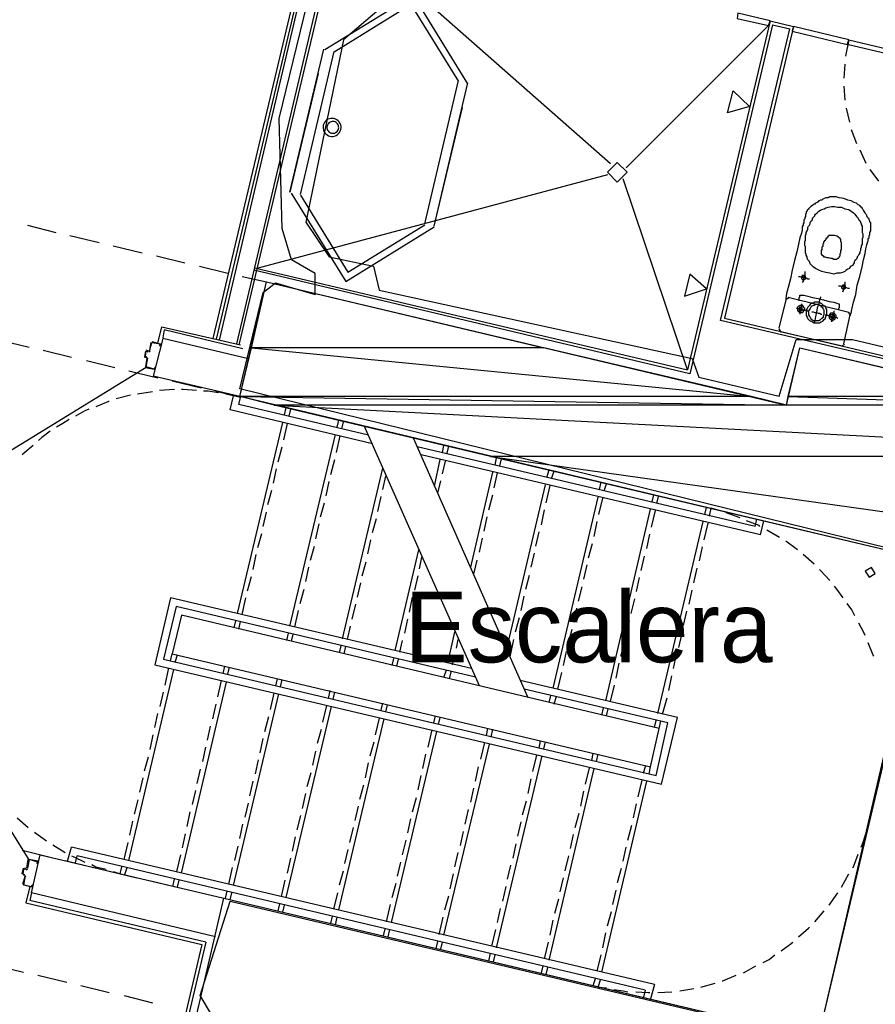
# Model space of a CAD drawing. Header units: feet. Extents: x -79 to 198, y -22 to 181.
# Tile 165 of 256: x 94 to 108, y 105 to 121. Entities that reach past the tile are written whole.
import ezdxf
from ezdxf.enums import TextEntityAlignment as Align

# ---------------------------------------------------------------- set-up
doc = ezdxf.new("R2010")
doc.units = ezdxf.units.FT
for name, color, linetype in [('A-AREA-COMUN', 252, 'CONTINUOUS'), ('A-AREA-UNIDAD', 30, 'CONTINUOUS'), ('A-LINEA', 7, 'CONTINUOUS'), ('A-LINEA-FINA', 9, 'CONTINUOUS'), ('A-MURO-CONCRETO', 8, 'CONTINUOUS'), ('A-NOMBRE-ESPACIO', 2, 'CONTINUOUS')]:
    doc.layers.add(name, color=color, linetype=linetype)

msp = doc.modelspace()

# ---------------------------------------------------------------- linework, layer by layer
at = {"layer": 'A-AREA-COMUN'}
msp.add_lwpolyline([(85.04, 103.2178), (95.328, 100.7644), (96.24, 104.6044), (96.8, 104.6044), (96.608, 104.9244), (97.12, 106.5244), (106.912, 104.2133), (107.12, 104.2844), (108.992, 112.3378), (97.28, 115.2178), (97.68, 116.8533), (97.888, 117.0133), (98.56, 116.8178), (98.56, 117.1733), (98.16, 117.4044), (98, 117.9378), (97.952, 119.8044), (99.328, 125.4578)], dxfattribs=at)
at = {"layer": 'A-AREA-UNIDAD'}
msp.add_lwpolyline([(99.648, 121.6533), (99.04, 121.1378), (98.4, 118.0444), (98.8, 117.4578), (99.552, 117.2978), (99.648, 116.8889), (104.96, 115.7333), (105.072, 115.4133), (106.432, 115.0933), (106.72, 116.0533), (107.68, 116.0533), (114.448, 114.4533), (114.608, 113.4933), (121.76, 111.8044), (122, 112.4089), (123.072, 112.4089), (134.912, 109.5644), (136, 109.5289)], dxfattribs=at)
at = {"layer": 'A-LINEA'}
for p, q in [((99.4933, 125.6044), (97.2267, 115.9778)), ((99.56, 125.6444), (97.2667, 115.9644)), ((99.0133, 125.3111), (96.8267, 116.0711)), ((99.08, 125.3511), (96.88, 116.0578)), ((99.1333, 125.3911), (96.9333, 116.0444)), ((103.5733, 119.0311), (98.96, 123.0978)), ((106.28, 121.4578), (104.88, 115.5378)), ((106.2267, 121.4311), (106.2267, 121.4311)), ((106.28, 121.4578), (106.68, 121.3644)), ((106.2533, 121.3778), (103.84, 118.9644)), ((106.32, 121.3911), (104.92, 115.4711)), ((105.44, 116.3778), (106.6133, 121.3244)), ((106.68, 121.3644), (105.5067, 116.4178)), ((106.32, 121.3911), (106.6133, 121.3244)), ((106.7067, 121.3111), (106.7067, 121.3111)), ((107.6133, 121.1378), (107.56, 120.8578)), ((98.88, 120.9378), (98.3067, 118.5111)), ((107.5467, 120.7244), (107.5333, 120.4844)), ((100.9867, 120.4444), (100.4133, 118.0178)), ((101.1467, 120.4044), (100.5733, 117.9778)), ((107.5333, 120.3511), (107.5467, 120.1111)), ((101.0533, 119.9911), (100.5733, 117.9778)), ((107.5733, 119.9778), (107.6267, 119.7378)), ((98.7352, 119.7564), (98.7186, 119.7355)), ((98.7552, 119.7742), (98.7352, 119.7564)), ((98.778, 119.7882), (98.7552, 119.7742)), ((98.8028, 119.798), (98.778, 119.7882)), ((98.8152, 119.7405), (98.8004, 119.7314)), ((98.829, 119.8034), (98.8028, 119.798)), ((98.8314, 119.7469), (98.8152, 119.7405)), ((98.8557, 119.8042), (98.829, 119.8034)), ((98.8485, 119.7504), (98.8314, 119.7469)), ((98.8659, 119.7509), (98.8485, 119.7504)), ((98.8822, 119.8003), (98.8557, 119.8042)), ((98.8831, 119.7484), (98.8659, 119.7509)), ((98.9075, 119.7919), (98.8822, 119.8003)), ((98.8997, 119.7429), (98.8831, 119.7484)), ((98.915, 119.7346), (98.8997, 119.7429)), ((98.931, 119.7791), (98.9075, 119.7919)), ((98.952, 119.7626), (98.931, 119.7791)), ((98.9697, 119.7426), (98.952, 119.7626)), ((98.9837, 119.7198), (98.9697, 119.7426)), ((98.6975, 119.6866), (98.6936, 119.6602)), ((98.6936, 119.6602), (98.6944, 119.6334)), ((98.6944, 119.6334), (98.6997, 119.6073)), ((98.7059, 119.712), (98.6975, 119.6866)), ((98.6997, 119.6073), (98.7096, 119.5824)), ((98.7186, 119.7355), (98.7059, 119.712)), ((98.7096, 119.5824), (98.7236, 119.5597)), ((98.7627, 119.6743), (98.7602, 119.657)), ((98.7602, 119.657), (98.7607, 119.6396)), ((98.7607, 119.6396), (98.7642, 119.6225)), ((98.7682, 119.6908), (98.7627, 119.6743)), ((98.7642, 119.6225), (98.7706, 119.6063)), ((98.7765, 119.7061), (98.7682, 119.6908)), ((98.7706, 119.6063), (98.7797, 119.5915)), ((98.7873, 119.7198), (98.7765, 119.7061)), ((98.7797, 119.5915), (98.7913, 119.5784)), ((98.8004, 119.7314), (98.7873, 119.7198)), ((98.7913, 119.5784), (98.805, 119.5676)), ((98.9287, 119.7238), (98.915, 119.7346)), ((98.9196, 119.5708), (98.9327, 119.5824)), ((98.9403, 119.7108), (98.9287, 119.7238)), ((98.9327, 119.5824), (98.9435, 119.5961)), ((98.9494, 119.6959), (98.9403, 119.7108)), ((98.9435, 119.5961), (98.9518, 119.6114)), ((98.9558, 119.6797), (98.9494, 119.6959)), ((98.9518, 119.6114), (98.9573, 119.628)), ((98.9593, 119.6626), (98.9558, 119.6797)), ((98.9573, 119.628), (98.9598, 119.6452)), ((98.9598, 119.6452), (98.9593, 119.6626)), ((98.9747, 119.5667), (98.9874, 119.5903)), ((98.9936, 119.695), (98.9837, 119.7198)), ((98.9874, 119.5903), (98.9958, 119.6156)), ((98.999, 119.6688), (98.9936, 119.695)), ((98.9958, 119.6156), (98.9997, 119.6421)), ((98.9997, 119.6421), (98.999, 119.6688)), ((107.6533, 119.6178), (107.7467, 119.3778)), ((98.7236, 119.5597), (98.7414, 119.5397)), ((98.7414, 119.5397), (98.7623, 119.5231)), ((98.7623, 119.5231), (98.7858, 119.5104)), ((98.7858, 119.5104), (98.8112, 119.5019)), ((98.805, 119.5676), (98.8203, 119.5593)), ((98.8112, 119.5019), (98.8376, 119.498)), ((98.8203, 119.5593), (98.8369, 119.5538)), ((98.8369, 119.5538), (98.8541, 119.5513)), ((98.8376, 119.498), (98.8643, 119.4988)), ((98.8541, 119.5513), (98.8715, 119.5518)), ((98.8643, 119.4988), (98.8905, 119.5042)), ((98.8715, 119.5518), (98.8886, 119.5553)), ((98.8886, 119.5553), (98.9048, 119.5617)), ((98.8905, 119.5042), (98.9154, 119.514)), ((98.9048, 119.5617), (98.9196, 119.5708)), ((98.9154, 119.514), (98.9381, 119.528)), ((98.9381, 119.528), (98.9581, 119.5458)), ((98.9581, 119.5458), (98.9747, 119.5667)), ((107.8, 119.2711), (107.9067, 119.0444)), ((107.9733, 118.9378), (108.12, 118.7378)), ((103.52, 118.8444), (97.5733, 117.2578)), ((104.88, 115.5378), (103.7867, 118.7778)), ((93.68, 117.9911), (94.16, 117.8711)), ((94.4, 117.8178), (94.8933, 117.6978)), ((95.1333, 117.6444), (95.6267, 117.5244)), ((95.8667, 117.4711), (96.3467, 117.3511)), ((96.6, 117.2978), (97.08, 117.1778)), ((97.5333, 117.2711), (104.88, 115.5378)), ((97.32, 117.1244), (97.7333, 117.0311)), ((104.92, 115.4711), (97.52, 117.2311)), ((106.6041, 116.7632), (106.5479, 116.7285)), ((107.6133, 116.5111), (106.5867, 116.7644)), ((106.5467, 116.7244), (106.4267, 116.2444)), ((105.5067, 116.4178), (135.1867, 109.3911)), ((107.5333, 115.9778), (107.64, 116.4711)), ((107.6521, 116.4537), (107.6174, 116.5099)), ((95.8933, 115.9911), (95.96, 116.2711)), ((95.96, 116.2711), (97.2933, 115.9644)), ((135.1867, 109.3378), (105.44, 116.3778)), ((106.4279, 116.2352), (106.4626, 116.179)), ((95.9733, 116.0711), (95.8133, 115.4311)), ((97.4267, 115.7244), (95.9733, 116.0711)), ((106.4533, 116.1911), (107.48, 115.9511)), ((93.2133, 116.0444), (93.7067, 115.9244)), ((95.7733, 116.0044), (95.7467, 115.8711)), ((95.7867, 116.0044), (95.7867, 116.0044)), ((107.4893, 115.939), (107.5454, 115.9737)), ((93.9467, 115.8711), (94.4267, 115.7511)), ((95.68, 115.8578), (95.6667, 115.7644)), ((95.6667, 115.7511), (95.7067, 115.7511)), ((95.68, 115.7644), (95.68, 115.7644)), ((95.7067, 115.7378), (95.68, 115.5911)), ((95.7333, 115.8578), (95.6933, 115.8711)), ((95.6933, 115.8578), (95.6933, 115.8578)), ((95.6933, 115.7378), (95.6933, 115.7378)), ((95.7195, 115.7265), (95.7046, 115.7506)), ((95.7333, 115.8711), (95.7333, 115.8711)), ((95.7354, 115.845), (95.7595, 115.8598)), ((92.0775, 113.3648), (95.6926, 115.5856)), ((94.68, 115.6978), (95.16, 115.5778)), ((95.6933, 115.5911), (95.6933, 115.5911)), ((95.4, 115.5244), (95.8933, 115.4044)), ((97.28, 115.0844), (95.8133, 115.4311)), ((96.1333, 115.3511), (96.6267, 115.2311)), ((95.4267, 115.1111), (95.1867, 115.0444)), ((95.8, 115.1644), (95.5467, 115.1244)), ((96.1733, 115.2044), (95.92, 115.1911)), ((96.8667, 115.1778), (97.28, 115.0844)), ((97.1733, 115.0978), (97.04, 115.1244)), ((97.12, 114.8578), (97.1733, 115.0978)), ((97.2933, 115.0711), (97.1733, 115.0978)), ((97.2667, 114.9511), (97.2933, 115.0711)), ((99.4667, 114.4311), (97.2667, 114.9511)), ((98.04, 114.7778), (98.0667, 114.8978)), ((99.5333, 114.2844), (97.12, 114.8578)), ((98.12, 114.7511), (98.1467, 114.8711)), ((97.24, 111.4044), (98.0133, 114.6444)), ((98.0267, 114.3511), (98.0933, 114.6311)), ((98.9333, 114.5644), (98.96, 114.6844)), ((99.0133, 114.5378), (99.04, 114.6578)), ((101.3467, 110.1778), (99.4, 114.5778)), ((98.1333, 111.1911), (98.9067, 114.4444)), ((98.92, 114.1378), (98.9867, 114.4178)), ((97.9333, 113.9778), (98, 114.2311)), ((102.1733, 109.9778), (100.2267, 114.3778)), ((106.0267, 112.8844), (100.2933, 114.2311)), ((100.72, 114.1378), (100.7467, 114.2578)), ((100.8, 114.1244), (100.8267, 114.2444)), ((106.12, 112.7378), (100.36, 114.0978)), ((98.8267, 113.7644), (98.8933, 114.0178)), ((100.5867, 113.5644), (100.68, 114.0178)), ((100.72, 113.7778), (100.7733, 113.9911)), ((101.6133, 113.9244), (101.64, 114.0444)), ((101.6933, 113.9111), (101.72, 114.0311)), ((97.8533, 113.6178), (97.9067, 113.8578)), ((99.0267, 110.9778), (99.7067, 113.8711)), ((99.7067, 113.5111), (99.76, 113.7378)), ((101.2, 112.1911), (101.5733, 113.8044)), ((101.6, 113.5378), (101.6533, 113.7911)), ((102.4933, 113.7111), (102.5333, 113.8444)), ((102.5733, 113.6978), (102.6133, 113.8178)), ((98.7467, 113.4044), (98.8, 113.6444)), ((100.64, 113.4444), (100.6933, 113.6578)), ((101.8133, 110.8044), (102.4667, 113.5911)), ((102.48, 113.2844), (102.5467, 113.5778)), ((103.3867, 113.5111), (103.4133, 113.6311)), ((103.4667, 113.4844), (103.5067, 113.6044)), ((97.76, 113.2578), (97.8267, 113.4978)), ((101.5067, 113.1644), (101.5733, 113.4178)), ((104.28, 113.2978), (104.3067, 113.4178)), ((98.6533, 113.0444), (98.72, 113.2844)), ((99.6267, 113.1378), (99.68, 113.3911)), ((102.6, 110.1378), (103.36, 113.3778)), ((103.3733, 113.0844), (103.44, 113.3644)), ((104.36, 113.2711), (104.3867, 113.3911)), ((97.68, 112.8844), (97.7333, 113.1244)), ((102.4, 112.9111), (102.4533, 113.1644)), ((103.4933, 109.9244), (104.2533, 113.1778)), ((104.2667, 112.8711), (104.3333, 113.1511)), ((105.1733, 113.0844), (105.2, 113.2044)), ((105.2533, 113.0578), (105.28, 113.1911)), ((105.4133, 113.1511), (105.28, 113.1911)), ((98.5733, 112.6711), (98.6267, 112.9244)), ((99.5333, 112.7778), (99.6, 113.0178)), ((101.4267, 112.8044), (101.48, 113.0444)), ((103.2933, 112.7111), (103.3467, 112.9644)), ((104.3733, 109.7111), (105.1467, 112.9644)), ((105.16, 112.6578), (105.2267, 112.9378)), ((106.0267, 112.8844), (106.0533, 113.0044)), ((106.12, 112.7378), (106.1733, 112.9778)), ((97.5867, 112.5244), (97.6533, 112.7644)), ((102.3067, 112.5511), (102.36, 112.7911)), ((104.1867, 112.5111), (104.24, 112.7511)), ((106.44, 112.6978), (106.2267, 112.8178)), ((99.4533, 112.4178), (99.5067, 112.6578)), ((101.3467, 112.4444), (101.4, 112.6844)), ((103.2, 112.3511), (103.2667, 112.5911)), ((106.7467, 112.4844), (106.5467, 112.6311)), ((97.5067, 112.1511), (97.56, 112.4044)), ((98.48, 112.3111), (98.5467, 112.5511)), ((99.92, 110.7778), (100.32, 112.4844)), ((102.2267, 112.1911), (102.28, 112.4311)), ((105.08, 112.2978), (105.1333, 112.5378)), ((107.0267, 112.2444), (106.84, 112.4044)), ((99.36, 112.0444), (99.4267, 112.2844)), ((100.3333, 112.1644), (100.3733, 112.3644)), ((101.2533, 112.0711), (101.3067, 112.3111)), ((103.12, 111.9911), (103.1733, 112.2311)), ((104.0933, 112.1378), (104.1467, 112.3778)), ((98.4, 111.9511), (98.4533, 112.1911)), ((102.1333, 111.8178), (102.2, 112.0578)), ((104.9867, 111.9244), (105.04, 112.1778)), ((97.4133, 111.7911), (97.48, 112.0311)), ((99.28, 111.6844), (99.3333, 111.9244)), ((100.2533, 111.8044), (100.3067, 112.0444)), ((104.0133, 111.7778), (104.0667, 112.0178)), ((98.3067, 111.5778), (98.3733, 111.8178)), ((103.0267, 111.6178), (103.0933, 111.8578)), ((104.9067, 111.5644), (104.96, 111.8044)), ((97.32, 111.3911), (97.3867, 111.6711)), ((99.1867, 111.3111), (99.2533, 111.5644)), ((100.16, 111.4311), (100.2133, 111.6844)), ((102.0533, 111.4578), (102.1067, 111.6978)), ((103.92, 111.4044), (103.9867, 111.6578)), ((98.2133, 111.1778), (98.28, 111.4578)), ((102.9467, 111.2578), (103, 111.4978)), ((104.8133, 111.2044), (104.8667, 111.4444)), ((97.1867, 111.1644), (97.2133, 111.2844)), ((97.2667, 111.1378), (97.2933, 111.2711)), ((100.08, 111.0711), (100.1333, 111.3111)), ((101.96, 111.0978), (102.0267, 111.3378)), ((103.84, 111.0444), (103.8933, 111.2844)), ((98.08, 110.9511), (98.1067, 111.0711)), ((98.16, 110.9378), (98.1867, 111.0578)), ((99.1067, 110.9644), (99.16, 111.1911)), ((100.8133, 110.5644), (100.9333, 111.0978)), ((102.8533, 110.8844), (102.92, 111.1378)), ((104.7333, 110.8311), (104.7867, 111.0711)), ((100, 110.7511), (100.04, 110.9511)), ((100.96, 110.8178), (100.9867, 110.9644)), ((101.8667, 110.6711), (101.9333, 110.9644)), ((103.7467, 110.6844), (103.8133, 110.9244)), ((93.7059, 107.2256), (91.4691, 110.8307)), ((96.1067, 110.6044), (96.1333, 110.7244)), ((98.9733, 110.7378), (99, 110.8578)), ((99.0533, 110.7244), (99.08, 110.8444)), ((102.7733, 110.5244), (102.8267, 110.7644)), ((96.1867, 110.5778), (96.2267, 110.7111)), ((99.8667, 110.5244), (99.8933, 110.6444)), ((99.9467, 110.5111), (99.9733, 110.6311)), ((100.8933, 110.5378), (100.9333, 110.6978)), ((103.6667, 110.3111), (103.72, 110.5644)), ((104.64, 110.4711), (104.6933, 110.7111)), ((95.4, 107.2178), (96.16, 110.4578)), ((96.0133, 110.1911), (96.08, 110.4844)), ((97, 110.3911), (97.0267, 110.5111)), ((97.08, 110.3778), (97.1067, 110.4978)), ((100.7467, 110.3244), (100.7867, 110.4444)), ((100.84, 110.2978), (100.8667, 110.4178)), ((102.68, 110.1244), (102.7467, 110.4044)), ((96.2933, 107.0044), (97.0533, 110.2444)), ((96.9067, 109.9911), (96.9733, 110.2711)), ((97.8933, 110.1778), (97.92, 110.2978)), ((97.9733, 110.1644), (98, 110.2844)), ((104.56, 110.0978), (104.6133, 110.3511)), ((95.9333, 109.8311), (95.9867, 110.0711)), ((97.8, 109.7778), (97.8667, 110.0578)), ((98.7867, 109.9644), (98.8133, 110.0978)), ((98.8667, 109.9511), (98.8933, 110.0711)), ((103.5733, 109.9111), (103.64, 110.1911)), ((97.1733, 106.7911), (97.9467, 110.0444)), ((102.5333, 109.8978), (102.56, 110.0178)), ((102.6133, 109.8711), (102.6533, 110.0044)), ((104.4533, 109.6978), (104.5333, 109.9778)), ((96.8267, 109.6178), (96.88, 109.8711)), ((98.0667, 106.5911), (98.84, 109.8311)), ((98.6933, 109.5644), (98.76, 109.8444)), ((99.68, 109.7644), (99.7067, 109.8844)), ((99.76, 109.7378), (99.7867, 109.8578)), ((103.4267, 109.6844), (103.4533, 109.8044)), ((103.5067, 109.6711), (103.5333, 109.7911)), ((95.84, 109.4711), (95.8933, 109.7111)), ((97.7067, 109.4044), (97.7733, 109.6578)), ((98.96, 106.3778), (99.7333, 109.6178)), ((99.5867, 109.3511), (99.6533, 109.6311)), ((100.5733, 109.5511), (100.6, 109.6711)), ((100.6533, 109.5244), (100.68, 109.6444)), ((104.32, 109.4711), (104.3467, 109.5911)), ((104.4, 109.4578), (104.4267, 109.5778)), ((96.7333, 109.2578), (96.7867, 109.4978)), ((98.6, 109.2044), (98.6667, 109.4444)), ((99.8533, 106.1644), (100.6267, 109.4044)), ((100.48, 109.1378), (100.5467, 109.4311)), ((101.4667, 109.3378), (101.4933, 109.4578)), ((101.5467, 109.3111), (101.5733, 109.4444)), ((95.76, 109.0978), (95.8133, 109.3511)), ((97.6267, 109.0444), (97.68, 109.2844)), ((99.4933, 108.9911), (99.56, 109.2311)), ((102.36, 109.1244), (102.3867, 109.2444)), ((102.44, 109.1111), (102.4667, 109.2311)), ((96.6533, 108.8978), (96.7067, 109.1378)), ((98.52, 108.8311), (98.5733, 109.0711)), ((100.7467, 105.9511), (101.52, 109.1911)), ((101.3733, 108.9378), (101.44, 109.2178)), ((95.6667, 108.7378), (95.7333, 108.9778)), ((97.5467, 108.6844), (97.6, 108.9244)), ((100.3867, 108.7778), (100.44, 109.0178)), ((101.64, 105.7378), (102.4133, 108.9911)), ((102.2533, 108.7244), (102.32, 109.0044)), ((103.2533, 108.9111), (103.28, 109.0311)), ((103.3333, 108.8978), (103.36, 109.0178)), ((96.56, 108.5244), (96.6133, 108.7644)), ((99.4133, 108.6178), (99.4667, 108.8711)), ((101.28, 108.5644), (101.3333, 108.8044)), ((102.5333, 105.5244), (103.2933, 108.7778)), ((103.1467, 108.5111), (103.2133, 108.7911)), ((104.1333, 108.6978), (104.1733, 108.8311)), ((104.2267, 108.6844), (104.2533, 108.8044)), ((95.5867, 108.3778), (95.64, 108.6178)), ((97.4533, 108.3111), (97.5067, 108.5644)), ((98.4267, 108.4711), (98.4933, 108.7111)), ((100.3067, 108.4178), (100.36, 108.6578)), ((102.1733, 108.3511), (102.2267, 108.6044)), ((103.4267, 105.3244), (104.1867, 108.5644)), ((104.04, 108.2978), (104.1067, 108.5778)), ((96.48, 108.1644), (96.5333, 108.4044)), ((99.32, 108.2578), (99.3867, 108.4978)), ((101.2, 108.2044), (101.2533, 108.4444)), ((103.0667, 108.1378), (103.12, 108.3911)), ((95.4933, 108.0044), (95.56, 108.2444)), ((98.3467, 108.0978), (98.4, 108.3511)), ((100.2133, 108.0444), (100.28, 108.2844)), ((102.08, 107.9911), (102.1467, 108.2311)), ((97.3733, 107.9511), (97.4267, 108.1911)), ((99.24, 107.8978), (99.2933, 108.1378)), ((101.1067, 107.8311), (101.16, 108.0844)), ((103.96, 107.9378), (104.0133, 108.1778)), ((93.5067, 107.9378), (93.6933, 107.7778)), ((95.4133, 107.6444), (95.4667, 107.8844)), ((96.3867, 107.7911), (96.44, 108.0444)), ((98.2533, 107.7378), (98.32, 107.9778)), ((100.1333, 107.6844), (100.1867, 107.9244)), ((102.9733, 107.7778), (103.04, 108.0178)), ((107.9467, 107.7911), (107.9733, 107.9244)), ((97.28, 107.5911), (97.3333, 107.8311)), ((99.1467, 107.5244), (99.2133, 107.7778)), ((102, 107.6311), (102.0533, 107.8711)), ((103.8667, 107.5644), (103.9333, 107.8178)), ((93.8, 107.6978), (94, 107.5511)), ((96.3067, 107.4311), (96.36, 107.6711)), ((98.1733, 107.3778), (98.2267, 107.6178)), ((100.04, 107.3111), (100.1067, 107.5644)), ((101.0267, 107.4711), (101.08, 107.7111)), ((102.8933, 107.4178), (102.9467, 107.6578)), ((93.5867, 107.3911), (94.0667, 107.2711)), ((94.1067, 107.4844), (94.32, 107.3511)), ((94.36, 107.2044), (94.4267, 107.4444)), ((104.32, 105.1111), (94.4267, 107.4444)), ((95.32, 107.2311), (95.3867, 107.5244)), ((97.2, 107.2178), (97.2533, 107.4578)), ((99.0667, 107.1644), (99.12, 107.4044)), ((101.92, 107.2578), (101.9733, 107.4978)), ((103.7867, 107.2044), (103.84, 107.4444)), ((93.6667, 107.0844), (93.6933, 107.2311)), ((94.32, 107.2178), (94.8, 107.0978)), ((94.4933, 107.1778), (94.52, 107.2978)), ((104.16, 105.0178), (94.52, 107.2978)), ((96.2133, 107.0311), (96.28, 107.3111)), ((98.0933, 107.0044), (98.1467, 107.2578)), ((100.9333, 107.1111), (100.9867, 107.3511)), ((102.8, 107.0444), (102.8667, 107.2978)), ((93.5867, 106.9911), (93.6133, 107.0844)), ((93.6133, 107.0711), (93.6133, 107.0711)), ((93.6554, 107.0583), (93.6795, 107.0732)), ((93.8533, 107.1911), (93.8533, 107.1911)), ((95.2533, 106.9911), (95.28, 107.1111)), ((95.3333, 106.9778), (95.3733, 107.0978)), ((97.0933, 106.8178), (97.16, 107.0978)), ((99.96, 106.9511), (100.0133, 107.1911)), ((101.8267, 106.8978), (101.88, 107.1378)), ((103.6933, 106.8444), (103.76, 107.0844)), ((93.6, 106.9911), (93.6, 106.9911)), ((93.6267, 106.9644), (93.6, 106.9778)), ((93.6, 106.8178), (93.64, 106.9511)), ((93.6267, 106.9511), (93.6267, 106.9511)), ((93.6528, 106.9398), (93.6379, 106.9639)), ((95.04, 107.0444), (95.5333, 106.9244)), ((95.1333, 107.0311), (95.2533, 106.9911)), ((96.1467, 106.7778), (96.1733, 106.8978)), ((96.2267, 106.7644), (96.2533, 106.8844)), ((97.9867, 106.6044), (98.0533, 106.8844)), ((98.9733, 106.8044), (99.04, 107.0444)), ((100.8533, 106.7378), (100.9067, 106.9911)), ((102.72, 106.6844), (102.7733, 106.9244)), ((107.4933, 106.7644), (107.6133, 106.9911)), ((93.72, 106.7778), (93.6533, 106.4978)), ((93.7467, 106.7778), (93.7467, 106.7778)), ((95.7733, 106.8711), (96.2667, 106.7511)), ((99.8667, 106.5911), (99.9333, 106.8311)), ((101.7467, 106.5244), (101.8, 106.7778)), ((93.7467, 106.6711), (93.72, 106.5378)), ((96.5067, 106.6978), (97.0133, 106.5778)), ((97.04, 106.5778), (97.0667, 106.6978)), ((97.12, 106.5511), (97.1467, 106.6711)), ((98.88, 106.3911), (98.9467, 106.6711)), ((100.76, 106.3778), (100.8267, 106.6178)), ((102.6267, 106.3244), (102.6933, 106.5644)), ((103.6133, 106.4711), (103.6667, 106.7111)), ((107.28, 106.4578), (107.4267, 106.6711)), ((93.6533, 106.4978), (96.64, 105.7911)), ((96.7067, 105.8311), (93.72, 106.5378)), ((97.9333, 106.3644), (97.96, 106.4844)), ((98.0133, 106.3378), (98.04, 106.4578)), ((99.7733, 106.1778), (99.84, 106.4711)), ((101.6533, 106.1644), (101.7067, 106.4044)), ((98.8267, 106.1511), (98.8533, 106.2711)), ((98.9067, 106.1244), (98.9333, 106.2578)), ((100.6667, 105.9644), (100.7333, 106.2578)), ((103.52, 106.1111), (103.5867, 106.3511)), ((107.04, 106.1778), (107.2, 106.3644)), ((99.72, 105.9378), (99.7467, 106.0578)), ((102.5467, 105.9511), (102.6, 106.2044)), ((99.8, 105.9244), (99.8267, 106.0444)), ((101.56, 105.7644), (101.6267, 106.0444)), ((103.44, 105.7378), (103.4933, 105.9911)), ((96.64, 105.7911), (95.4133, 100.6044)), ((96.7067, 105.8311), (95.4533, 100.5378)), ((100.6133, 105.7244), (100.64, 105.8444)), ((100.6933, 105.7111), (100.72, 105.8311)), ((102.4533, 105.5511), (102.52, 105.8311)), ((101.5067, 105.5111), (101.5333, 105.6444)), ((101.5867, 105.4978), (101.6133, 105.6178)), ((103.3467, 105.3378), (103.4133, 105.6178)), ((93.12, 105.4444), (93.6133, 105.3244)), ((102.4, 105.3111), (102.4267, 105.4311)), ((102.48, 105.2844), (102.5067, 105.4044)), ((93.8533, 105.2711), (94.3467, 105.1511)), ((103.28, 105.0978), (103.32, 105.2178)), ((94.5867, 105.0978), (95.0667, 104.9778)), ((103.36, 105.0711), (103.4, 105.1911)), ((103.36, 105.0711), (103.5067, 105.0578)), ((104.32, 105.1111), (104.2533, 104.8711)), ((104.7467, 105.0044), (104.9867, 105.0444)), ((105.1067, 105.0711), (105.3467, 105.1378)), ((95.32, 104.9244), (95.8, 104.8044)), ((104.16, 105.0178), (104.1333, 104.8978)), ((104.3733, 104.9778), (104.6133, 104.9911))]:
    msp.add_line(p, q, dxfattribs=at)
for points in [[(101.1532, 120.3908), (100.227, 121.891), (98.7268, 120.9648)], [(100.9975, 120.4276), (100.1902, 121.7353), (98.8825, 120.928)], [(105.72, 121.4978), (106.2533, 121.3778), (106.28, 121.4578), (105.7333, 121.5911), (105.72, 121.4978)], [(107.6133, 121.1378), (106.68, 121.3644), (106.6533, 121.2844), (107.5867, 121.0578), (107.6133, 121.1378)], [(107.56, 121.1111), (107.56, 121.1111), (107.56, 121.1111)], [(110.3467, 120.4044), (107.5867, 121.0578), (107.6133, 121.1378), (110.36, 120.4844), (110.3467, 120.4044)], [(107.64, 121.0978), (107.64, 121.0978), (107.64, 121.0978)], [(98.6133, 120.5644), (98.1333, 118.5511), (98.7067, 120.9778)], [(103.8533, 118.8911), (103.6867, 119.0578), (103.52, 118.8911), (103.6867, 118.7244), (103.8533, 118.8911)], [(98.1535, 118.5381), (99.0797, 117.0379), (100.5798, 117.9641)], [(98.3092, 118.5013), (99.1165, 117.1936), (100.4241, 118.0009)], [(107.64, 116.4711), (107.6533, 116.4978), (107.6667, 116.5644), (107.6933, 116.6844), (107.7333, 116.8178), (107.76, 116.9778), (107.8, 117.1244), (107.84, 117.2844), (107.8667, 117.4044), (107.8933, 117.5111), (107.9067, 117.5911), (107.92, 117.6578), (107.9333, 117.6978), (107.9467, 117.7244), (107.9467, 117.7511), (107.9467, 117.7644), (107.96, 117.7778), (107.96, 117.7911), (107.96, 117.8044), (107.96, 117.8178), (107.9733, 117.8311), (107.9733, 117.8444), (107.9733, 117.8578), (107.9733, 117.8711), (107.9867, 117.8978), (107.9867, 117.9111), (107.9867, 117.9244), (107.9867, 117.9378), (107.9867, 117.9511), (107.9867, 117.9644), (107.9867, 117.9778), (107.9867, 117.9911), (107.9867, 118.0178), (107.9867, 118.0311), (107.9733, 118.0444), (107.9733, 118.0578), (107.96, 118.0844), (107.96, 118.0978), (107.9467, 118.1111), (107.9333, 118.1244), (107.92, 118.1511), (107.92, 118.1644), (107.9067, 118.1778), (107.8933, 118.2044), (107.88, 118.2178), (107.8667, 118.2444), (107.8533, 118.2578), (107.84, 118.2844), (107.8267, 118.2978), (107.8, 118.3244), (107.7733, 118.3378), (107.7467, 118.3644), (107.7067, 118.3778), (107.6533, 118.4044), (107.6, 118.4178), (107.5333, 118.4444), (107.4533, 118.4578), (107.4, 118.4711), (107.3467, 118.4711), (107.2933, 118.4711), (107.2667, 118.4578), (107.2267, 118.4578), (107.2, 118.4444), (107.1733, 118.4311), (107.16, 118.4178), (107.1333, 118.4178), (107.1067, 118.4044), (107.0933, 118.3911), (107.08, 118.3778), (107.0533, 118.3644), (107.04, 118.3511), (107.0267, 118.3511), (107.0133, 118.3378), (107, 118.3244), (106.9733, 118.3111), (106.96, 118.2978), (106.9467, 118.2844), (106.9333, 118.2711), (106.9333, 118.2578), (106.92, 118.2578), (106.9067, 118.2444), (106.9067, 118.2311), (106.8933, 118.2178), (106.8933, 118.1911), (106.88, 118.1778), (106.88, 118.1644), (106.88, 118.1511), (106.88, 118.1378), (106.8667, 118.1244), (106.8667, 118.1111), (106.8667, 118.0978), (106.8533, 118.0844), (106.8533, 118.0711), (106.8533, 118.0578), (106.8533, 118.0444), (106.8533, 118.0311), (106.84, 118.0178), (106.84, 118.0044), (106.84, 117.9911), (106.8267, 117.9644), (106.8267, 117.9111), (106.8133, 117.8578), (106.7867, 117.7778), (106.76, 117.6711), (106.7333, 117.5378), (106.6933, 117.3911), (106.6533, 117.2311), (106.6267, 117.0844), (106.5867, 116.9378), (106.56, 116.8311), (106.5467, 116.7511), (106.5467, 116.7244)], [(107.2267, 117.1911), (107.16, 117.2044), (107.1067, 117.2311), (107.0533, 117.2578), (107.0133, 117.2844), (106.9867, 117.3111), (106.96, 117.3378), (106.9467, 117.3778), (106.92, 117.4044), (106.9067, 117.4311), (106.9067, 117.4578), (106.8933, 117.4844), (106.8933, 117.4978), (106.88, 117.5244), (106.88, 117.5511), (106.88, 117.5644), (106.88, 117.5911), (106.88, 117.6044), (106.88, 117.6311), (106.8667, 117.6444), (106.8667, 117.6711), (106.8667, 117.6978), (106.8667, 117.7111), (106.88, 117.7378), (106.88, 117.7644), (106.88, 117.7911), (106.88, 117.8178), (106.8933, 117.8444), (106.8933, 117.8711), (106.9067, 117.8978), (106.92, 117.9244), (106.92, 117.9511), (106.9333, 117.9778), (106.9467, 117.9911), (106.96, 118.0178), (106.96, 118.0311), (106.9733, 118.0578), (106.9867, 118.0711), (107, 118.0844), (107, 118.1111), (107.0133, 118.1244), (107.0267, 118.1378), (107.04, 118.1511), (107.04, 118.1644), (107.0533, 118.1778), (107.08, 118.2044), (107.0933, 118.2178), (107.1067, 118.2311), (107.1333, 118.2444), (107.16, 118.2578), (107.2, 118.2711), (107.2267, 118.2844), (107.2667, 118.2978), (107.32, 118.3111), (107.3733, 118.3111), (107.4267, 118.2978), (107.4933, 118.2978), (107.5467, 118.2711), (107.6133, 118.2578), (107.6533, 118.2311), (107.6933, 118.2044), (107.72, 118.1778), (107.7467, 118.1378), (107.7733, 118.1111), (107.7867, 118.0844), (107.8, 118.0711), (107.8133, 118.0444), (107.8267, 118.0178), (107.8267, 118.0044), (107.84, 117.9778), (107.84, 117.9644), (107.84, 117.9511), (107.84, 117.9244), (107.84, 117.9111), (107.84, 117.8844), (107.84, 117.8711), (107.8533, 117.8444), (107.8533, 117.8311), (107.8533, 117.8044), (107.8533, 117.7778), (107.84, 117.7644), (107.84, 117.7378), (107.84, 117.7111), (107.84, 117.6711), (107.8267, 117.6444), (107.8267, 117.6178), (107.8133, 117.5911), (107.8133, 117.5644), (107.8, 117.5378), (107.8, 117.5244), (107.7867, 117.4978), (107.7733, 117.4711), (107.76, 117.4578), (107.76, 117.4444), (107.7467, 117.4178), (107.7333, 117.4044), (107.72, 117.3911), (107.7067, 117.3644), (107.7067, 117.3511), (107.6933, 117.3378), (107.68, 117.3111), (107.6533, 117.2978), (107.64, 117.2844), (107.6267, 117.2578), (107.6, 117.2444), (107.5733, 117.2311), (107.5467, 117.2044), (107.5067, 117.1911), (107.4667, 117.1778), (107.4133, 117.1778), (107.36, 117.1644), (107.2933, 117.1778), (107.2267, 117.1911)], [(107.3867, 117.4178), (107.4, 117.4178), (107.4133, 117.4178), (107.4267, 117.4311), (107.44, 117.4311), (107.4533, 117.4444), (107.4533, 117.4578), (107.4667, 117.4711), (107.4667, 117.4844), (107.4667, 117.4978), (107.4667, 117.5111), (107.48, 117.5244), (107.48, 117.5378), (107.48, 117.5511), (107.48, 117.5644), (107.4933, 117.5778), (107.4933, 117.5911), (107.4933, 117.6044), (107.4933, 117.6178), (107.4933, 117.6311), (107.4933, 117.6444), (107.4933, 117.6578), (107.4933, 117.6711), (107.4933, 117.6844), (107.4933, 117.6978), (107.48, 117.7111), (107.48, 117.7244), (107.48, 117.7378), (107.48, 117.7511), (107.4667, 117.7644), (107.4533, 117.7778), (107.44, 117.7911), (107.4133, 117.8044), (107.3733, 117.8178), (107.3467, 117.8178), (107.32, 117.8178), (107.2933, 117.8178), (107.28, 117.8178), (107.2667, 117.8044), (107.2533, 117.7911), (107.24, 117.7778), (107.24, 117.7644), (107.2267, 117.7644), (107.2267, 117.7511), (107.2133, 117.7378), (107.2133, 117.7244), (107.2, 117.7244), (107.2, 117.7111), (107.1867, 117.7111), (107.1867, 117.6978), (107.1867, 117.6844), (107.1733, 117.6711), (107.1733, 117.6578), (107.1733, 117.6444), (107.1733, 117.6311), (107.16, 117.6178), (107.16, 117.6044), (107.16, 117.5911), (107.16, 117.5778), (107.1467, 117.5644), (107.1467, 117.5511), (107.1467, 117.5378), (107.1467, 117.5244), (107.1467, 117.5111), (107.1467, 117.4978), (107.16, 117.4978), (107.16, 117.4844), (107.1733, 117.4844), (107.1733, 117.4711), (107.1867, 117.4711), (107.1867, 117.4578), (107.2, 117.4578), (107.2133, 117.4578), (107.24, 117.4444), (107.2667, 117.4444), (107.3067, 117.4311), (107.3333, 117.4311), (107.36, 117.4178), (107.3867, 117.4178)], [(106.76, 117.1244), (106.7733, 117.1244), (106.7867, 117.1244), (106.8133, 117.1111), (106.84, 117.1111), (106.8667, 117.0978), (106.8933, 117.0978), (106.92, 117.0844), (106.9333, 117.0844), (106.9467, 117.0844)], [(106.8533, 117.1378), (106.84, 117.1378), (106.8267, 117.1378), (106.8267, 117.1244), (106.8133, 117.1244), (106.8133, 117.1111), (106.8133, 117.0978), (106.8133, 117.0844), (106.8267, 117.0844), (106.8267, 117.0711), (106.84, 117.0711), (106.8533, 117.0711), (106.8667, 117.0711), (106.88, 117.0844), (106.88, 117.0978), (106.88, 117.1111), (106.88, 117.1244), (106.8667, 117.1378), (106.8533, 117.1378)], [(106.8667, 117.2044), (106.8667, 117.1911), (106.8667, 117.1778), (106.8667, 117.1511), (106.8533, 117.1244), (106.8533, 117.0978), (106.84, 117.0578), (106.84, 117.0444), (106.8267, 117.0178)], [(97.7333, 117.0311), (106.56, 114.9378), (106.7867, 115.9111), (114.5733, 114.0711), (113.88, 111.1511), (111.9333, 111.6178), (109.56, 101.5511), (96.56, 104.6311), (97.0133, 106.5778), (107.0933, 104.1911), (109.0133, 112.2978), (97.28, 115.0844), (97.7333, 117.0311)], [(107.44, 116.9644), (107.4533, 116.9644), (107.4667, 116.9644), (107.4933, 116.9511), (107.52, 116.9511), (107.5467, 116.9378), (107.5733, 116.9378), (107.6, 116.9244), (107.6133, 116.9244), (107.6267, 116.9244)], [(107.5333, 116.9778), (107.52, 116.9778), (107.5067, 116.9778), (107.5067, 116.9644), (107.4933, 116.9511), (107.4933, 116.9378), (107.4933, 116.9244), (107.5067, 116.9244), (107.5067, 116.9111), (107.52, 116.9111), (107.5333, 116.9111), (107.5467, 116.9111), (107.56, 116.9244), (107.56, 116.9378), (107.56, 116.9511), (107.56, 116.9644), (107.5467, 116.9778), (107.5333, 116.9778)], [(107.5467, 117.0311), (107.5467, 117.0178), (107.5467, 116.9911), (107.5333, 116.9644), (107.5333, 116.9378), (107.52, 116.8978), (107.52, 116.8844), (107.5067, 116.8578)], [(106.7733, 116.7111), (106.7733, 116.7244), (106.7733, 116.7511), (106.7733, 116.7644), (106.7867, 116.7778), (106.7867, 116.7911), (106.7867, 116.8044), (106.8, 116.8044), (106.8133, 116.8044), (106.8267, 116.8044), (106.8533, 116.8044), (106.92, 116.7911), (107, 116.7644), (107.0933, 116.7511), (107.1867, 116.7244), (107.28, 116.6978), (107.36, 116.6844), (107.4133, 116.6711), (107.44, 116.6578), (107.4533, 116.6578), (107.4533, 116.6444), (107.4533, 116.6311), (107.4533, 116.6178), (107.4533, 116.6044), (107.4533, 116.5911), (107.44, 116.5778), (107.44, 116.5644)], [(107.1333, 116.7778), (107.1333, 116.7644), (107.12, 116.7244), (107.1067, 116.6578), (107.08, 116.5911), (107.0667, 116.5111), (107.0533, 116.4444), (107.04, 116.3778), (107.0267, 116.3378), (107.0267, 116.3244)], [(106.72, 116.5911), (106.7467, 116.5778), (106.7733, 116.5778), (106.8133, 116.5644), (106.84, 116.5644), (106.88, 116.5511), (106.9067, 116.5378), (106.9333, 116.5378)], [(106.8133, 116.6311), (106.8, 116.6311), (106.7867, 116.6311), (106.7733, 116.6178), (106.76, 116.6178), (106.7467, 116.6044), (106.7467, 116.5911), (106.7467, 116.5778), (106.7467, 116.5644), (106.7467, 116.5511), (106.7467, 116.5378), (106.76, 116.5378), (106.76, 116.5244), (106.7733, 116.5244), (106.7733, 116.5111), (106.7867, 116.5111), (106.8, 116.5111), (106.8133, 116.5111), (106.8267, 116.5111), (106.84, 116.5244), (106.8533, 116.5378), (106.8533, 116.5511), (106.8667, 116.5511), (106.8667, 116.5644), (106.8667, 116.5778), (106.8533, 116.5911), (106.8533, 116.6044), (106.84, 116.6178), (106.8267, 116.6311), (106.8133, 116.6311)], [(106.8133, 116.6044), (106.8, 116.6044), (106.7867, 116.6044), (106.7867, 116.5911), (106.7733, 116.5911), (106.7733, 116.5778), (106.7733, 116.5644), (106.7733, 116.5511), (106.7867, 116.5511), (106.7867, 116.5378), (106.8, 116.5378), (106.8133, 116.5378), (106.8267, 116.5511), (106.8267, 116.5644), (106.8267, 116.5778), (106.8267, 116.5911), (106.8133, 116.5911), (106.8133, 116.6044)], [(106.8267, 116.6578), (106.8133, 116.6444), (106.8133, 116.6178), (106.8, 116.5911), (106.8, 116.5644), (106.7867, 116.5244), (106.7867, 116.5111), (106.7867, 116.4844)], [(107.1067, 116.6844), (107.08, 116.6844), (107.04, 116.6844), (107.0133, 116.6711), (106.9867, 116.6711), (106.96, 116.6444), (106.9467, 116.6311), (106.92, 116.6044), (106.9067, 116.5778), (106.8933, 116.5511), (106.8933, 116.5111), (106.8933, 116.4844), (106.8933, 116.4578), (106.9067, 116.4311), (106.92, 116.4044), (106.9467, 116.3778), (106.9733, 116.3644), (107, 116.3511), (107.0267, 116.3378), (107.0533, 116.3378), (107.0933, 116.3378), (107.12, 116.3378), (107.1467, 116.3511), (107.1733, 116.3644), (107.2, 116.3911), (107.2133, 116.4044), (107.2267, 116.4444), (107.24, 116.4711), (107.24, 116.4978), (107.24, 116.5244), (107.24, 116.5644), (107.2267, 116.5911), (107.2133, 116.6178), (107.1867, 116.6311), (107.16, 116.6578), (107.1333, 116.6711), (107.1067, 116.6844)], [(107.0933, 116.6444), (107.08, 116.6444), (107.0533, 116.6444), (107.0267, 116.6311), (107.0133, 116.6311), (106.9867, 116.6178), (106.9733, 116.6044), (106.96, 116.5778), (106.9467, 116.5644), (106.9333, 116.5378), (106.9333, 116.5111), (106.9333, 116.4844), (106.9333, 116.4711), (106.9467, 116.4444), (106.96, 116.4311), (106.9733, 116.4044), (106.9867, 116.3911), (107.0133, 116.3778), (107.04, 116.3778), (107.0667, 116.3778), (107.08, 116.3778), (107.1067, 116.3778), (107.1333, 116.3911), (107.1467, 116.4044), (107.16, 116.4178), (107.1867, 116.4311), (107.1867, 116.4578), (107.2, 116.4711), (107.2, 116.4978), (107.2, 116.5244), (107.2, 116.5511), (107.1867, 116.5644), (107.1733, 116.5911), (107.16, 116.6044), (107.1467, 116.6178), (107.12, 116.6311), (107.0933, 116.6444)], [(106.9867, 116.5244), (107, 116.5244), (107.0133, 116.5244), (107.04, 116.5111), (107.0667, 116.5111), (107.0933, 116.4978), (107.12, 116.4978), (107.1467, 116.4844), (107.16, 116.4844)], [(107.2133, 116.4711), (107.24, 116.4711), (107.2667, 116.4578), (107.3067, 116.4444), (107.3333, 116.4444), (107.3733, 116.4311), (107.4, 116.4311), (107.4267, 116.4178)], [(107.3467, 116.4978), (107.3333, 116.4978), (107.32, 116.4978), (107.3067, 116.4978), (107.2933, 116.4844), (107.2933, 116.4711), (107.28, 116.4711), (107.28, 116.4578), (107.28, 116.4444), (107.28, 116.4311), (107.28, 116.4178), (107.2933, 116.4044), (107.3067, 116.3911), (107.32, 116.3911), (107.3333, 116.3778), (107.3467, 116.3778), (107.36, 116.3911), (107.3733, 116.3911), (107.3867, 116.4044), (107.3867, 116.4178), (107.4, 116.4311), (107.4, 116.4444), (107.4, 116.4578), (107.3867, 116.4711), (107.3867, 116.4844), (107.3733, 116.4844), (107.3733, 116.4978), (107.36, 116.4978), (107.3467, 116.4978)], [(107.3467, 116.4711), (107.3333, 116.4711), (107.32, 116.4711), (107.3067, 116.4578), (107.3067, 116.4444), (107.3067, 116.4311), (107.32, 116.4178), (107.3333, 116.4178), (107.3467, 116.4178), (107.36, 116.4178), (107.36, 116.4311), (107.3733, 116.4311), (107.3733, 116.4444), (107.3733, 116.4578), (107.36, 116.4578), (107.36, 116.4711), (107.3467, 116.4711)], [(107.36, 116.5378), (107.36, 116.5244), (107.36, 116.5111), (107.3467, 116.4844), (107.3467, 116.4578), (107.3333, 116.4311), (107.3333, 116.4044), (107.32, 116.3778), (107.32, 116.3644), (107.32, 116.3511)], [(97.3333, 115.8978), (96, 116.2178), (95.9733, 116.0844)], [(95.7467, 115.8578), (95.7867, 116.0044), (95.9333, 115.9778), (95.92, 115.9511), (95.9333, 115.9378), (95.9333, 115.9644)], [(95.7867, 116.0178), (95.9333, 115.9778), (95.9333, 115.9778)], [(95.7067, 115.7511), (95.68, 115.7644), (95.6933, 115.8578), (95.72, 115.8444)], [(95.84, 115.5511), (95.84, 115.5778), (95.8267, 115.5511), (95.6933, 115.5911), (95.72, 115.7378)], [(95.68, 115.5778), (95.8267, 115.5511), (95.8267, 115.5511)], [(96.5467, 115.1911), (96.32, 115.2044), (96.2933, 115.2044)], [(96.92, 115.1511), (96.7467, 115.1778), (96.6667, 115.1778)], [(95.0667, 115.0044), (95.0533, 115.0044), (94.84, 114.9111)], [(94.72, 114.8711), (94.6533, 114.8444), (94.4933, 114.7511)], [(94.3867, 114.6978), (94.28, 114.6311), (94.1733, 114.5644)], [(94.0667, 114.4978), (93.92, 114.3911), (93.8667, 114.3378)], [(93.7733, 114.2578), (93.6, 114.1111), (93.5867, 114.0978)], [(105.7733, 113.0311), (105.6933, 113.0578), (105.5333, 113.1111)], [(106.1067, 112.8844), (106.0933, 112.8978), (105.88, 112.9778)], [(107.2933, 111.9644), (107.1333, 112.1378), (107.12, 112.1511)], [(107.8957, 112.1244), (107.96, 112.0201), (108.0643, 112.0845), (108, 112.1888), (107.8957, 112.1244)], [(107.52, 111.6711), (107.4133, 111.8178), (107.3733, 111.8711)], [(101.2133, 110.4711), (96.1067, 111.6711), (95.84, 110.5378), (104.44, 108.5111), (104.7067, 109.6444), (102.04, 110.2711)], [(107.72, 111.3644), (107.6667, 111.4711), (107.5867, 111.5778)], [(101.28, 110.3244), (96.2, 111.5244), (95.9867, 110.6311), (104.3467, 108.6578), (104.5467, 109.5511), (102.1067, 110.1244)], [(104.2533, 108.8044), (104.4, 109.4578), (96.2933, 111.3778), (96.1333, 110.7244), (104.2533, 108.8044)], [(107.8933, 111.0311), (107.8667, 111.0978), (107.7867, 111.2444)], [(108.04, 110.6844), (108.0267, 110.6978), (107.9467, 110.9111)], [(107.8267, 107.4444), (107.8533, 107.5111), (107.9067, 107.6711)], [(93.8667, 107.1911), (93.8533, 107.1644), (93.84, 107.1644), (93.8533, 107.1911), (93.7067, 107.2311), (93.68, 107.0844)], [(93.8533, 107.2044), (93.7067, 107.2311), (93.7067, 107.2311)], [(96.8667, 105.9244), (93.7467, 106.6711), (93.8933, 107.3111), (97.0133, 106.5778)], [(94.4267, 107.2978), (94.4533, 107.2844), (94.6533, 107.1911)], [(107.68, 107.0978), (107.6933, 107.1111), (107.7733, 107.3244)], [(93.6533, 107.0711), (93.6133, 107.0711), (93.6, 106.9911), (93.6267, 106.9778)], [(93.6267, 107.0844), (93.6533, 107.0844), (93.6533, 107.0844)], [(94.7733, 107.1511), (94.84, 107.1111), (95.0133, 107.0711)], [(93.64, 106.9511), (93.6133, 106.8044), (93.7467, 106.7778), (93.76, 106.8044), (93.7733, 106.8044), (93.76, 106.7778)], [(93.7467, 106.7644), (93.6133, 106.8044), (93.6133, 106.8044)], [(106.76, 105.9244), (106.9333, 106.0711), (106.9467, 106.0844)], [(106.4667, 105.6844), (106.6133, 105.7911), (106.6667, 105.8311)], [(106.16, 105.4844), (106.2667, 105.5378), (106.36, 105.6178)], [(105.8267, 105.3111), (105.88, 105.3378), (106.04, 105.4311)], [(105.4667, 105.1778), (105.48, 105.1778), (105.7067, 105.2711)], [(103.6267, 105.0311), (103.7867, 105.0044), (103.8667, 104.9911)], [(104, 104.9911), (104.2133, 104.9778), (104.24, 104.9778)]]:
    msp.add_lwpolyline(points, dxfattribs=at)
at = {"layer": 'A-LINEA-FINA'}
for points in [[(105.56, 119.8978), (105.6533, 120.2711), (105.9333, 120.0044), (105.56, 119.8978), (105.56, 119.8978)], [(104.92, 117.1644), (104.8267, 116.7911), (105.2, 116.9111), (104.92, 117.1644), (104.92, 117.1644)]]:
    msp.add_lwpolyline(points, dxfattribs=at)
at = {"layer": 'A-MURO-CONCRETO'}
for points in [[(97.7333, 117.0311), (102.44, 115.9111), (97.48, 115.9111), (97.7333, 117.0311), (97.7333, 117.0311)], [(97.48, 115.9111), (105.96, 115.0844), (97.28, 115.0844), (97.48, 115.9111), (97.48, 115.9111)], [(102.44, 115.9111), (97.48, 115.9111), (105.96, 115.0844), (102.44, 115.9111)], [(106.7867, 115.9111), (110.3067, 115.0844), (106.5867, 115.0844), (106.7867, 115.9111), (106.7867, 115.9111)], [(105.96, 115.0844), (97.28, 115.0844), (106.56, 114.9378), (105.96, 115.0844)], [(97.28, 115.0844), (106.56, 114.9378), (97.8667, 114.9378), (97.28, 115.0844), (97.28, 115.0844)], [(106.5867, 115.0844), (110.9067, 114.9378), (106.56, 114.9378), (106.5867, 115.0844), (106.5867, 115.0844)], [(110.3067, 115.0844), (106.5867, 115.0844), (110.9067, 114.9378), (110.3067, 115.0844)], [(110.9067, 114.9378), (97.8667, 114.9378), (114.5733, 114.0711), (110.9067, 114.9378)], [(97.8667, 114.9378), (114.5733, 114.0711), (101.5333, 114.0711), (97.8667, 114.9378), (97.8667, 114.9378)], [(114.5733, 114.0711), (101.5333, 114.0711), (114.1467, 112.2978), (114.5733, 114.0711)], [(101.5333, 114.0711), (114.1467, 112.2978), (109.0133, 112.2978), (101.5333, 114.0711), (101.5333, 114.0711)], [(108.7467, 111.1511), (110.1733, 104.1911), (107.0933, 104.1911), (108.7467, 111.1511), (108.7467, 111.1511)], [(97.0133, 106.5778), (105.24, 104.6311), (96.56, 104.6311), (97.0133, 106.5778), (97.0133, 106.5778)]]:
    msp.add_lwpolyline(points, dxfattribs=at)

# ---------------------------------------------------------------- texts
at = {"layer": 'A-NOMBRE-ESPACIO'}
msp.add_text('Escalera', height=1.2, dxfattribs=at).set_placement((103.2, 110.5778), align=Align.CENTER)

doc.saveas('drawing.dxf')
